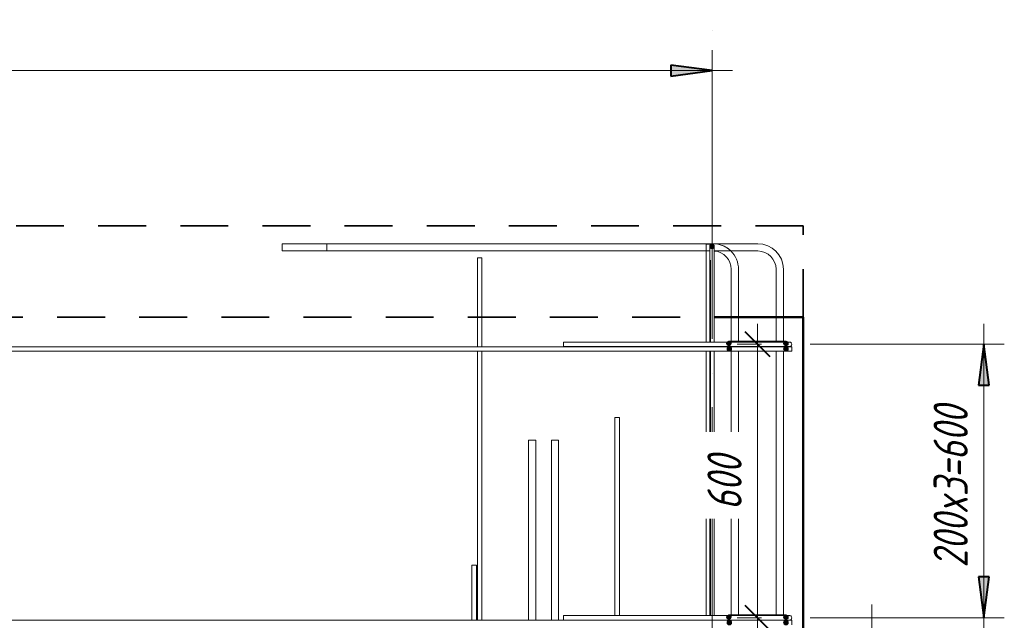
# Model space of a CAD drawing. Header units: millimetres. Extents: x -17001 to 33975, y 44866 to 49392.
# Tile 22 of 53: x -1394 to 764, y 46455 to 47772. Entities that reach past the tile are written whole.
import ezdxf

# ---------------------------------------------------------------- set-up
doc = ezdxf.new("R2010")
doc.units = ezdxf.units.MM
doc.linetypes.add('01 Штриховая _4 мм_', pattern=[180, 105, -75])
doc.linetypes.add('ADSK_Линия сетки', pattern=[750, 600, -75, 0, -75])
for name, color, linetype, lineweight in [('A-____-____-DIMS', 211, 'Continuous', 9), ('A-____-____-DIMS-30', 211, 'Continuous', 9), ('A-____-NOTE-TEXT', 131, 'Continuous', 20), ('A-FLOR-____-MCUT', 192, 'Continuous', 50), ('A-WALL-____-MCUT', 113, 'Continuous', 50), ('S-GRID-____-OTLN', 1, 'Continuous', 9), ('S-RBAR-____-MCUT', 171, 'Continuous', 20), ('S-RBAR-____-OTLN', 171, 'Continuous', 100)]:
    doc.layers.add(name, color=color, linetype=linetype, lineweight=lineweight)
doc.styles.add('GOST Common_I_1', font='GOST Common Italic.ttf', dxfattribs={"width": 0.8, "height": 75})
doc.dimstyles.new('ADSK_Для_арматуры_Основной_2_5_мм_шаг_кол-во_Стрелки_точный', dxfattribs={"dimscale": 304.8, "dimtxt": 0.247469, "dimasz": 0.295276, "dimexe": 0.147638, "dimexo": 0.000484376, "dimgap": 0.03937, "dimtad": 1, "dimdec": 0, "dimlfac": 304.8, "dimdsep": 46, "dimtxsty": 'GOST Common_I_1', "dimsah": 1, "dimcen": 0.09, "dimdle": 0.147638, "dimazin": 0, "dimtfac": 1, "dimtdec": 4, "dimtix": 1, "dimtmove": 0, "dimatfit": 3, "dimfxl": 1, "dimtvp": 1, "dimtfill": 1, "dimtolj": 1, "dimtzin": 0, "dimarcsym": 2})
doc.dimstyles.new('ADSK_Округление_5мм__Узкий_', dxfattribs={"dimscale": 304.8, "dimtxt": 0.247469, "dimasz": 0.177165, "dimexe": 0.147638, "dimexo": 0.000322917, "dimgap": 0.03937, "dimtad": 1, "dimdec": 0, "dimlfac": 304.8, "dimrnd": 5, "dimdsep": 46, "dimtxsty": 'GOST Common_I_1', "dimblk1": 'OBLIQUE', "dimblk2": 'OBLIQUE', "dimsah": 1, "dimcen": 0.09, "dimdle": 0.147638, "dimazin": 0, "dimtfac": 1, "dimtdec": 4, "dimtix": 1, "dimtmove": 1, "dimatfit": 3, "dimfxl": 1, "dimtvp": 1, "dimtfill": 1, "dimtolj": 1, "dimtzin": 0, "dimlwd": 20, "dimlwe": 20, "dimarcsym": 2})
doc.dimstyles.new('ADSK_Округление_5мм__Узкий__1', dxfattribs={"dimscale": 304.8, "dimtxt": 0.247469, "dimasz": 0.177165, "dimexe": 0.147638, "dimexo": 0.000322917, "dimgap": 0.03937, "dimtad": 1, "dimdec": 0, "dimlfac": 304.8, "dimrnd": 5, "dimdsep": 46, "dimtxsty": 'GOST Common_I_1', "dimblk1": 'OBLIQUE', "dimblk2": 'OBLIQUE', "dimsah": 1, "dimcen": 0.09, "dimdle": 0.147638, "dimazin": 0, "dimtfac": 1, "dimtdec": 4, "dimtix": 1, "dimtmove": 0, "dimatfit": 3, "dimfxl": 1, "dimtvp": 1, "dimtfill": 1, "dimtolj": 1, "dimtzin": 0, "dimlwd": 20, "dimlwe": 20, "dimarcsym": 2})

# ---------------------------------------------------------------- blocks, each defined once
blk = doc.blocks.new('DIMBLOCK12-КЖ1_Р_ВЭ16_Армирование_2')
at = {"layer": 'A-____-____-DIMS-30', "lineweight": 20}
for p, q in [((223.1, 47105.3), (223.1, 46460.3)), ((223.1, 47060.3), (178.1, 47060.3)), ((223.1, 47060.3), (231.3, 47060.3)), ((223.1, 46460.3), (178.1, 46460.3)), ((223.1, 46460.3), (231.3, 46460.3))]:
    blk.add_line(p, q, dxfattribs=at)
at = {"layer": 'A-____-____-DIMS-30', "lineweight": 40}
for p, q in [((223.1, 47060.3), (196.1, 47087.3)), ((223.1, 47060.3), (250.1, 47033.3)), ((223.1, 46460.3), (196.1, 46487.3)), ((223.1, 46460.3), (250.1, 46433.3))]:
    blk.add_line(p, q, dxfattribs=at)
at = {"layer": 'A-____-____-DIMS-30', "color": 0, "lineweight": 20, "insert": (113.1, 46697), "char_height": 75, "width": 151.88, "attachment_point": 1, "rotation": 90, "line_spacing_factor": 1.022761, "style": 'GOST Common_I_1', "bg_fill": 3, "box_fill_scale": 1.25, "bg_fill_color": 256, "bg_fill_true_color": 13158600, "bg_fill_transparency": 0}
blk.add_mtext('600', dxfattribs=at)
blk = doc.blocks.new('_Oblique')
at = {"color": 0, "linetype": 'ByBlock', "lineweight": -2}
blk.add_line((-0.5, -0.5), (0.5, 0.5), dxfattribs=at)
blk = doc.blocks.new('DIMBLOCK13-КЖ1_Р_ВЭ16_Армирование_2')
at = {"layer": 'A-____-____-DIMS-30', "lineweight": 40}
for p, q in [((223.1, 46460.3), (196.1, 46487.3)), ((223.1, 46460.3), (250.1, 46433.3)), ((223.1, 46400), (196.1, 46427)), ((223.1, 46400), (250.1, 46373))]:
    blk.add_line(p, q, dxfattribs=at)
at = {"layer": 'A-____-____-DIMS-30', "lineweight": 20}
for p, q in [((223.1, 46460.3), (178.1, 46460.3)), ((223.1, 46460.3), (223.1, 46355)), ((223.1, 46460.3), (231.3, 46460.3)), ((223.1, 46411), (223.1, 46430.1)), ((223.1, 46311.6), (223.1, 46411)), ((223.1, 46400), (178.1, 46400)), ((223.1, 46400), (231.3, 46400))]:
    blk.add_line(p, q, dxfattribs=at)
at = {"layer": 'A-____-____-DIMS-30', "color": 0, "lineweight": 20, "insert": (113.1, 46311.6), "char_height": 75, "width": 101.253, "attachment_point": 1, "rotation": 90, "line_spacing_factor": 1.022761, "style": 'GOST Common_I_1', "bg_fill": 3, "box_fill_scale": 1.25, "bg_fill_color": 256, "bg_fill_true_color": 13158600, "bg_fill_transparency": 0}
blk.add_mtext('60', dxfattribs=at)
blk = doc.blocks.new('DIMBLOCK15-КЖ1_Р_ВЭ16_Армирование_2')
at = {"layer": 'A-____-____-DIMS-30', "lineweight": 40}
for points in [[(718.7, 47060.3), (706.8, 46970.3), (730.5, 46970.3)], [(718.7, 46460.3), (730.5, 46550.3), (706.8, 46550.3)]]:
    blk.add_hatch(color=256, dxfattribs=at).paths.add_polyline_path(points)
at = {"layer": 'A-____-____-DIMS-30'}
for p, q in [((718.7, 47105.3), (718.7, 46415.3)), ((718.7, 47060.3), (338.1, 47060.3)), ((718.7, 47060.3), (763.7, 47060.3)), ((718.7, 46460.3), (338.1, 46460.3)), ((718.7, 46460.3), (763.7, 46460.3))]:
    blk.add_line(p, q, dxfattribs=at)
at = {"layer": 'A-____-____-DIMS-30', "lineweight": 40}
for p, q in [((718.7, 47060.3), (706.8, 46970.3)), ((730.5, 46970.3), (718.7, 47060.3)), ((706.8, 46970.3), (730.5, 46970.3)), ((730.5, 46550.3), (706.8, 46550.3)), ((706.8, 46550.3), (718.7, 46460.3)), ((718.7, 46460.3), (730.5, 46550.3))]:
    blk.add_line(p, q, dxfattribs=at)
at = {"layer": 'A-____-____-DIMS-30', "color": 0, "insert": (608.7, 46570.4), "char_height": 75, "width": 455.64, "attachment_point": 1, "rotation": 90, "line_spacing_factor": 1.022761, "style": 'GOST Common_I_1', "bg_fill": 3, "box_fill_scale": 1.25, "bg_fill_color": 256, "bg_fill_true_color": 13158600, "bg_fill_transparency": 0}
blk.add_mtext('200x3=600', dxfattribs=at)
blk = doc.blocks.new('_None')
blk = doc.blocks.new('DIMBLOCK20-КЖ1_Р_ВЭ16_Армирование_2')
at = {"layer": 'A-____-____-DIMS-30', "lineweight": 40}
for points in [[(-6676.8, 47660.3), (-6586.8, 47648.5), (-6586.8, 47672.2)], [(123.2, 47660.3), (33.2, 47672.2), (33.2, 47648.5)]]:
    blk.add_hatch(color=256, dxfattribs=at).paths.add_polyline_path(points)
at = {"layer": 'A-____-____-DIMS-30'}
for p, q in [((-6676.8, 47660.3), (-6676.8, 47705.3)), ((123.2, 47660.3), (123.2, 47705.3)), ((168.2, 47660.3), (-6721.8, 47660.3)), ((-6676.8, 47660.3), (-6676.8, 47320)), ((123.2, 47660.3), (123.2, 47320))]:
    blk.add_line(p, q, dxfattribs=at)
at = {"layer": 'A-____-____-DIMS-30', "lineweight": 40}
for p, q in [((-6586.8, 47672.2), (-6676.8, 47660.3)), ((-6676.8, 47660.3), (-6586.8, 47648.5)), ((-6586.8, 47648.5), (-6586.8, 47672.2)), ((123.2, 47660.3), (33.2, 47672.2)), ((33.2, 47672.2), (33.2, 47648.5)), ((33.2, 47648.5), (123.2, 47660.3))]:
    blk.add_line(p, q, dxfattribs=at)
at = {"layer": 'A-____-____-DIMS-30', "color": 0, "insert": (-3512.1, 47770.4), "char_height": 75, "width": 564.564, "attachment_point": 1, "line_spacing_factor": 1.022761, "style": 'GOST Common_I_1', "bg_fill": 3, "box_fill_scale": 1.25, "bg_fill_color": 256, "bg_fill_true_color": 13158600, "bg_fill_transparency": 0}
blk.add_mtext('200x34=6800', dxfattribs=at)

msp = doc.modelspace()

# ---------------------------------------------------------------- hatches: boundary and pattern name
at = {"layer": 'S-RBAR-____-MCUT'}
h = msp.add_hatch(color=256, dxfattribs=at)
edge = h.paths.add_edge_path()
edge.add_arc((123.1753, 47275.0013), 5, 0, 360)
h = msp.add_hatch(color=256, dxfattribs=at)
edge = h.paths.add_edge_path()
edge.add_arc((123.1753, 47275.0013), 5, 0, 360)
for points in [[(124.7204, 47270.246), (128.1753, 47275.0013), (124.7204, 47279.7566), (119.1303, 47277.6748), (119.1303, 47272.0624)], [(124.7204, 47270.246), (128.1753, 47275.0013), (124.7204, 47279.7566), (119.1303, 47277.6748), (119.1303, 47272.0624)], [(157.2372, 47057.9562), (163.1151, 47057.9562), (164.9314, 47063.5464), (160.1761, 47067.0013), (155.4208, 47063.5464)], [(282.2372, 47057.9562), (288.1151, 47057.9562), (289.9314, 47063.5464), (285.1761, 47067.0013), (280.4208, 47063.5464), (281.9306, 47058.8999)], [(158.2372, 47045.9562), (164.1151, 47045.9562), (165.9314, 47051.5464), (161.1761, 47055.0013), (156.4208, 47051.5464)], [(282.2372, 47045.9562), (288.1151, 47045.9562), (289.9314, 47051.5464), (285.1761, 47055.0013), (280.4208, 47051.5464)], [(157.2372, 46457.9562), (163.1151, 46457.9562), (164.9314, 46463.5464), (160.1761, 46467.0013), (155.4208, 46463.5464)], [(282.2372, 46457.9562), (288.1151, 46457.9562), (289.9314, 46463.5464), (285.1761, 46467.0013), (280.4208, 46463.5464)]]:
    msp.add_hatch(color=256, dxfattribs=at).paths.add_polyline_path(points)
h = msp.add_hatch(color=256, dxfattribs=at)
edge = h.paths.add_edge_path()
edge.add_arc((160.1761, 47062.0013), 5, 0, 360)
h = msp.add_hatch(color=256, dxfattribs=at)
edge = h.paths.add_edge_path()
edge.add_arc((285.1761, 47062.0013), 5, 0, 360)
h = msp.add_hatch(color=256, dxfattribs=at)
edge = h.paths.add_edge_path()
edge.add_arc((161.1761, 47050.0013), 5, 0, 360)
h = msp.add_hatch(color=256, dxfattribs=at)
edge = h.paths.add_edge_path()
edge.add_arc((285.1761, 47050.0013), 5, 0, 360)
h = msp.add_hatch(color=256, dxfattribs=at)
edge = h.paths.add_edge_path()
edge.add_arc((160.1761, 46462.0013), 5, 0, 360)
h = msp.add_hatch(color=256, dxfattribs=at)
edge = h.paths.add_edge_path()
edge.add_arc((161.1761, 46450.0013), 5, 0, 360)
h = msp.add_hatch(color=256, dxfattribs=at)
edge = h.paths.add_edge_path()
edge.add_arc((285.1761, 46462.0013), 5, 0, 360)
h = msp.add_hatch(color=256, dxfattribs=at)
edge = h.paths.add_edge_path()
edge.add_arc((285.1761, 46450.0013), 5, 0, 360)

# ---------------------------------------------------------------- linework, layer by layer
at = {"layer": 'A-____-NOTE-TEXT'}
msp.add_line((473.1753, 46400), (473.1753, 46490), dxfattribs=at)
at = {"layer": 'A-FLOR-____-MCUT', "linetype": '01 Штриховая _4 мм_', "lineweight": 35}
for p, q in [((323.1753, 47320), (-7026.8247, 47320)), ((323.1753, 47120), (323.1753, 47320)), ((-2211.8251, 47120), (118.1753, 47120)), ((128.1753, 47120), (323.1753, 47120))]:
    msp.add_line(p, q, dxfattribs=at)
at = {"layer": 'A-WALL-____-MCUT'}
for p, q in [((323.1753, 47120), (128.1753, 47120)), ((323.1753, 46400), (323.1753, 47120))]:
    msp.add_line(p, q, dxfattribs=at)
at = {"layer": 'S-GRID-____-OTLN', "linetype": 'ADSK_Линия сетки'}
msp.add_line((123.1753, 45572.0547), (123.1753, 47771.9979), dxfattribs=at)
at = {"layer": 'S-RBAR-____-MCUT'}
for p, q in [((124.7204, 47279.7566), (119.1303, 47277.6748)), ((124.7204, 47279.7566), (119.1303, 47277.6748)), ((119.1303, 47277.6748), (119.1303, 47272.0624)), ((119.1303, 47277.6748), (119.1303, 47272.0624)), ((119.1303, 47272.0624), (124.7204, 47270.246)), ((119.1303, 47272.0624), (124.7204, 47270.246)), ((128.1753, 47275.0013), (124.7204, 47279.7566)), ((128.1753, 47275.0013), (124.7204, 47279.7566)), ((124.7204, 47270.246), (128.1753, 47275.0013)), ((124.7204, 47270.246), (128.1753, 47275.0013)), ((160.1761, 47067.0013), (155.4208, 47063.5464)), ((155.4208, 47063.5464), (157.2372, 47057.9562)), ((157.2372, 47057.9562), (163.1151, 47057.9562)), ((164.9314, 47063.5464), (160.1761, 47067.0013)), ((163.1151, 47057.9562), (164.9314, 47063.5464)), ((285.1761, 47067.0013), (280.4208, 47063.5464)), ((280.4208, 47063.5464), (281.9306, 47058.8999)), ((281.9306, 47058.8999), (282.2372, 47057.9562)), ((282.2372, 47057.9562), (288.1151, 47057.9562)), ((289.9314, 47063.5464), (285.1761, 47067.0013)), ((288.1151, 47057.9562), (289.9314, 47063.5464)), ((161.1761, 47055.0013), (156.4208, 47051.5464)), ((156.4208, 47051.5464), (158.2372, 47045.9562)), ((158.2372, 47045.9562), (164.1151, 47045.9562)), ((165.9314, 47051.5464), (161.1761, 47055.0013)), ((164.1151, 47045.9562), (165.9314, 47051.5464)), ((285.1761, 47055.0013), (280.4208, 47051.5464)), ((280.4208, 47051.5464), (282.2372, 47045.9562)), ((282.2372, 47045.9562), (288.1151, 47045.9562)), ((289.9314, 47051.5464), (285.1761, 47055.0013)), ((288.1151, 47045.9562), (289.9314, 47051.5464)), ((160.1761, 46467.0013), (155.4208, 46463.5464)), ((155.4208, 46463.5464), (157.2372, 46457.9562)), ((157.2372, 46457.9562), (163.1151, 46457.9562)), ((164.9314, 46463.5464), (160.1761, 46467.0013)), ((163.1151, 46457.9562), (164.9314, 46463.5464)), ((285.1761, 46467.0013), (280.4208, 46463.5464)), ((280.4208, 46463.5464), (282.2372, 46457.9562)), ((282.2372, 46457.9562), (288.1151, 46457.9562)), ((289.9314, 46463.5464), (285.1761, 46467.0013)), ((288.1151, 46457.9562), (289.9314, 46463.5464))]:
    msp.add_line(p, q, dxfattribs=at)
for centre in [(123.1753, 47275.0013), (123.1753, 47275.0013), (160.1761, 47062.0013), (285.1761, 47062.0013), (161.1761, 47050.0013), (285.1761, 47050.0013), (160.1761, 46462.0013), (161.1761, 46450.0013), (285.1761, 46462.0013), (285.1761, 46450.0013)]:
    msp.add_circle(centre, 5, dxfattribs=at)
at = {"layer": 'S-RBAR-____-OTLN', "color": 8, "lineweight": 9}
for p, q in [((-720.4757, 47280.7992), (-818.8247, 47280.7992)), ((-818.8247, 47280.7992), (-818.8247, 47264.7992)), ((-720.4757, 47280.7992), (-818.8247, 47280.7992)), ((-818.8247, 47280.7992), (-818.8247, 47264.7992)), ((223.5243, 47280.7992), (-720.4757, 47280.7992)), ((-720.4757, 47280.7992), (-720.4757, 47264.7992)), ((125.1753, 47280.7992), (-720.4757, 47280.7992)), ((-720.4757, 47280.7992), (-720.4757, 47264.7992)), ((125.1753, 47280.7992), (-720.4757, 47280.7992)), ((125.1753, 47280.7992), (-720.4757, 47280.7992)), ((120.1624, 47279.9206), (110.1624, 47279.9206)), ((110.1624, 47264.7992), (110.1624, 47279.9206)), ((120.1624, 47279.9206), (110.1624, 47279.9206)), ((110.1624, 47264.7992), (110.1624, 47279.9206)), ((120.1624, 47278.8185), (120.1624, 47279.9206)), ((120.1624, 47278.8185), (120.1624, 47279.9206)), ((120.1624, 47275.0013), (120.1624, 47276.0562)), ((120.1624, 47275.0013), (120.1624, 47276.0562)), ((223.5243, 47280.7992), (125.1753, 47280.7992)), ((-720.4757, 47264.7992), (-818.8247, 47264.7992)), ((-720.4757, 47264.7992), (-818.8247, 47264.7992)), ((118.1753, 47264.7992), (-720.4757, 47264.7992)), ((110.1624, 47264.7992), (-720.4757, 47264.7992)), ((110.1624, 47264.7992), (-720.4757, 47264.7992)), ((110.1624, 47264.7992), (-720.4757, 47264.7992)), ((-380.8376, 47249.9206), (-390.8376, 47249.9206)), ((-390.8376, 47055.0013), (-390.8376, 47249.9206)), ((-380.8376, 47249.9206), (-390.8376, 47249.9206)), ((-390.8376, 47055.0013), (-390.8376, 47249.9206)), ((-380.8376, 47055.0013), (-380.8376, 47249.9206)), ((-380.8376, 47055.0013), (-380.8376, 47249.9206)), ((110.1624, 47065.2513), (110.1624, 47264.7992)), ((110.1624, 47065.2513), (110.1624, 47264.7992)), ((118.1753, 47264.7992), (110.1624, 47264.7992)), ((118.1753, 47264.7992), (110.1624, 47264.7992)), ((118.1753, 47264.7992), (110.1624, 47264.7992)), ((223.5243, 47264.7992), (128.1753, 47264.7992)), ((164.2494, 47264.7992), (128.1753, 47264.7992)), ((223.5243, 47264.7992), (164.2494, 47264.7992)), ((120.1624, 47065.2513), (120.1624, 47245.0013)), ((165.1753, 47065.2513), (165.1753, 47224.7992)), ((165.1753, 47065.2513), (165.1753, 47224.7992)), ((181.1753, 47065.2513), (181.1753, 47224.7992)), ((181.1753, 47065.2513), (181.1753, 47224.7992)), ((263.5243, 47065.2513), (263.5243, 47224.7992)), ((263.5243, 47065.2513), (263.5243, 47224.7992)), ((279.5243, 47065.2513), (279.5243, 47224.7992)), ((279.5243, 47065.2513), (279.5243, 47224.7992)), ((-390.8376, 46455.0013), (-390.8376, 47045.0013)), ((-390.8376, 46455.0013), (-390.8376, 47045.0013)), ((-380.8376, 46455.0013), (-380.8376, 47045.0013)), ((-380.8376, 46455.0013), (-380.8376, 47045.0013)), ((110.1624, 46465.2513), (110.1624, 47045.0013)), ((110.1624, 46465.2513), (110.1624, 47045.0013)), ((120.1624, 46465.2513), (120.1624, 47045.0013)), ((165.1753, 46465.2513), (165.1753, 47045.0013)), ((165.1753, 46465.2513), (165.1753, 47045.0013)), ((181.1753, 46465.2513), (181.1753, 47045.0013)), ((181.1753, 46465.2513), (181.1753, 47045.0013)), ((263.5243, 46465.2513), (263.5243, 47045.0013)), ((263.5243, 46465.2513), (263.5243, 47045.0013)), ((279.5243, 46465.2513), (279.5243, 47045.0013)), ((279.5243, 46465.2513), (279.5243, 47045.0013)), ((-79.8376, 46899.9206), (-89.8376, 46899.9206)), ((-89.8376, 46465.2513), (-89.8376, 46899.9206)), ((-79.8376, 46899.9206), (-89.8376, 46899.9206)), ((-89.8376, 46465.2513), (-89.8376, 46899.9206)), ((-79.8376, 46465.2513), (-79.8376, 46899.9206)), ((-79.8376, 46465.2513), (-79.8376, 46899.9206)), ((-262.8935, 46849.9206), (-278.8935, 46849.9206)), ((-278.8935, 46455.0013), (-278.8935, 46849.9206)), ((-262.8935, 46849.9206), (-278.8935, 46849.9206)), ((-278.8935, 46455.0013), (-278.8935, 46849.9206)), ((-262.8935, 46455.0013), (-262.8935, 46849.9206)), ((-262.8935, 46455.0013), (-262.8935, 46849.9206)), ((-212.8935, 46849.9206), (-228.8935, 46849.9206)), ((-228.8935, 46455.0013), (-228.8935, 46849.9206)), ((-212.8935, 46849.9206), (-228.8935, 46849.9206)), ((-228.8935, 46455.0013), (-228.8935, 46849.9206)), ((-212.8935, 46455.0013), (-212.8935, 46849.9206)), ((-212.8935, 46455.0013), (-212.8935, 46849.9206)), ((-402.8376, 46575.9206), (-402.8376, 46455.0013)), ((-402.8376, 46575.9206), (-392.8376, 46575.9206)), ((-392.8376, 46575.9206), (-402.8376, 46575.9206)), ((-402.8376, 46455.0013), (-402.8376, 46575.9206)), ((-392.8376, 46575.9206), (-392.8376, 46455.0013)), ((-392.8376, 46455.0013), (-392.8376, 46575.9206))]:
    msp.add_line(p, q, dxfattribs=at)
at = {"layer": 'S-RBAR-____-OTLN', "lineweight": 20}
for p, q in [((118.1753, 47245.0013), (118.1753, 47275.0013)), ((128.1753, 47245.0013), (128.1753, 47275.0013)), ((118.1753, 47065.2513), (118.1753, 47245.0013)), ((128.1753, 47065.2513), (128.1753, 47245.0013)), ((263.0616, 47065.2513), (-201.9384, 47065.2513)), ((-201.9384, 47065.2513), (-201.9384, 47055.2513)), ((263.0616, 47055.2513), (-201.9384, 47055.2513)), ((165.0398, 47067.0013), (160.1761, 47067.0013)), ((181.1236, 47067.0013), (165.0398, 47067.0013)), ((190.1761, 47067.0013), (181.1236, 47067.0013)), ((255.1761, 47067.0013), (190.1761, 47067.0013)), ((263.5508, 47067.0013), (255.1761, 47067.0013)), ((263.0616, 47065.2513), (293.0616, 47065.2513)), ((263.0616, 47055.2513), (293.0616, 47055.2513)), ((276.3893, 47067.0013), (263.5508, 47067.0013)), ((279.7096, 47067.0013), (276.3893, 47067.0013)), ((285.1761, 47067.0013), (279.7096, 47067.0013)), ((298.1753, 47055.0013), (-7001.731, 47055.0013)), ((298.1753, 47045.0013), (-7001.731, 47045.0013)), ((118.1753, 46465.2513), (118.1753, 47045.0013)), ((128.1753, 46465.2513), (128.1753, 47045.0013)), ((298.1753, 47055.0013), (298.1753, 47045.0013)), ((298.1753, 46455.0013), (-7001.731, 46455.0013)), ((263.0616, 46465.2513), (-201.9384, 46465.2513)), ((-201.9384, 46465.2513), (-201.9384, 46455.2513)), ((263.0616, 46455.2513), (-201.9384, 46455.2513)), ((165.0398, 46467.0013), (160.1761, 46467.0013)), ((181.1236, 46467.0013), (165.0398, 46467.0013)), ((190.1761, 46467.0013), (181.1236, 46467.0013)), ((255.1761, 46467.0013), (190.1761, 46467.0013)), ((263.5508, 46467.0013), (255.1761, 46467.0013)), ((263.0616, 46465.2513), (293.0616, 46465.2513)), ((263.0616, 46455.2513), (293.0616, 46455.2513)), ((279.7096, 46467.0013), (263.5508, 46467.0013)), ((285.1761, 46467.0013), (279.7096, 46467.0013)), ((298.1753, 46455.0013), (298.1753, 46445.0013))]:
    msp.add_line(p, q, dxfattribs=at)
for centre, start, end in [((123.1753, 47275.0013), 0, 180), ((123.1753, 47275.0013), 165, 180), ((123.1753, 47275.0013), 135, 147.4871308), ((123.1753, 47275.0013), 127.4301035, 135), ((123.1753, 47275.0013), 120, 127.4301035), ((123.1753, 47275.0013), 32.5128692, 60), ((160.1761, 47062.0013), 90, 135), ((285.1761, 47062.0013), 45, 90), ((293.0616, 47060.2513), 75, 90), ((293.0616, 47060.2513), 270, 90), ((293.0616, 47060.2513), 30, 60), ((293.0616, 47060.2513), 300, 330), ((160.1761, 46462.0013), 90, 135), ((285.1761, 46462.0013), 45, 90), ((293.0616, 46460.2513), 75, 90), ((293.0616, 46460.2513), 270, 90), ((293.0616, 46460.2513), 30, 60), ((293.0616, 46460.2513), 300, 330)]:
    msp.add_arc(centre, 5, start, end, dxfattribs=at)
at = {"layer": 'S-RBAR-____-OTLN', "color": 8, "lineweight": 9}
for centre, radius, start, end in [((125.1753, 47224.7992), 56, 75, 90), ((125.1753, 47224.7992), 56, 45.6776046, 90), ((125.1753, 47224.7992), 56, 60, 75), ((125.1753, 47224.7992), 56, 45.6776046, 60), ((223.5243, 47224.7992), 56, 0, 90), ((223.5243, 47224.7992), 56, 0, 90), ((125.1753, 47224.7992), 40, 360, 85.6533338), ((125.1753, 47224.7992), 40, 360, 85.6533338), ((125.1753, 47224.7992), 56, 0, 45.6776046), ((125.1753, 47224.7992), 56, 0, 45.6776046), ((223.5243, 47224.7992), 40, 360, 90), ((223.5243, 47224.7992), 40, 360, 90)]:
    msp.add_arc(centre, radius, start, end, dxfattribs=at)

# ---------------------------------------------------------------- next in the draw order: dimensions: what is measured, and where the dimension line sits
at = {"layer": 'A-____-____-DIMS'}
dim = msp.add_linear_dim(base=(-6676.8247, 47660.3416), p1=(123.1753, 47275.0013), p2=(-6676.8247, 47275.0013), text='200x34=6800', dimstyle='ADSK_Для_арматуры_Основной_2_5_мм_шаг_кол-во_Стрелки_точный', override={"dimpost": '<>', "dimblk1": 'None', "dimblk2": 'None', "dimsah": 1, "dimfxl": 6800}, dxfattribs=at)
dim.commit()
dim.dimension.update_dxf_attribs({"geometry": 'DIMBLOCK20-КЖ1_Р_ВЭ16_Армирование_2', "text_midpoint": (-3276.8247, 47709.8416)})
at = {"layer": 'A-____-____-DIMS', "lineweight": 20}
dim = msp.add_linear_dim(base=(223.1068, 46460.2513), p1=(261.2906, 47060.2513), p2=(261.2906, 46460.2513), angle=90, dimstyle='ADSK_Округление_5мм__Узкий__1', override={"dimpost": '<>', "dimfxl": 600}, dxfattribs=at)
dim.commit()
dim.dimension.update_dxf_attribs({"geometry": 'DIMBLOCK12-КЖ1_Р_ВЭ16_Армирование_2', "text_midpoint": (173.6068, 46760.2513)})
at = {"layer": 'A-____-____-DIMS'}
dim = msp.add_linear_dim(base=(718.6681, 46460.2513), p1=(293.0616, 47060.2513), p2=(293.0616, 46460.2513), angle=90, text='200x3=600', dimstyle='ADSK_Для_арматуры_Основной_2_5_мм_шаг_кол-во_Стрелки_точный', override={"dimpost": '<>', "dimblk1": 'None', "dimblk2": 'None', "dimsah": 1, "dimfxl": 600}, dxfattribs=at)
dim.commit()
dim.dimension.update_dxf_attribs({"geometry": 'DIMBLOCK15-КЖ1_Р_ВЭ16_Армирование_2', "text_midpoint": (669.1681, 46760.2513)})

# ---------------------------------------------------------------- next in the draw order: dimensions: what is measured, and where the dimension line sits
at = {"layer": 'A-____-____-DIMS', "lineweight": 20}
dim = msp.add_linear_dim(base=(223.1068, 46400), p1=(261.2906, 46460.2513), p2=(261.2906, 46400), angle=90, dimstyle='ADSK_Округление_5мм__Узкий_', override={"dimpost": '<>', "dimfxl": 60.251324}, dxfattribs=at)
dim.commit()
dim.dimension.update_dxf_attribs({"geometry": 'DIMBLOCK13-КЖ1_Р_ВЭ16_Армирование_2', "text_midpoint": (163.0947, 46362.2378), "dimtype": 160, "text_rotation": 90})

doc.saveas('drawing.dxf')
